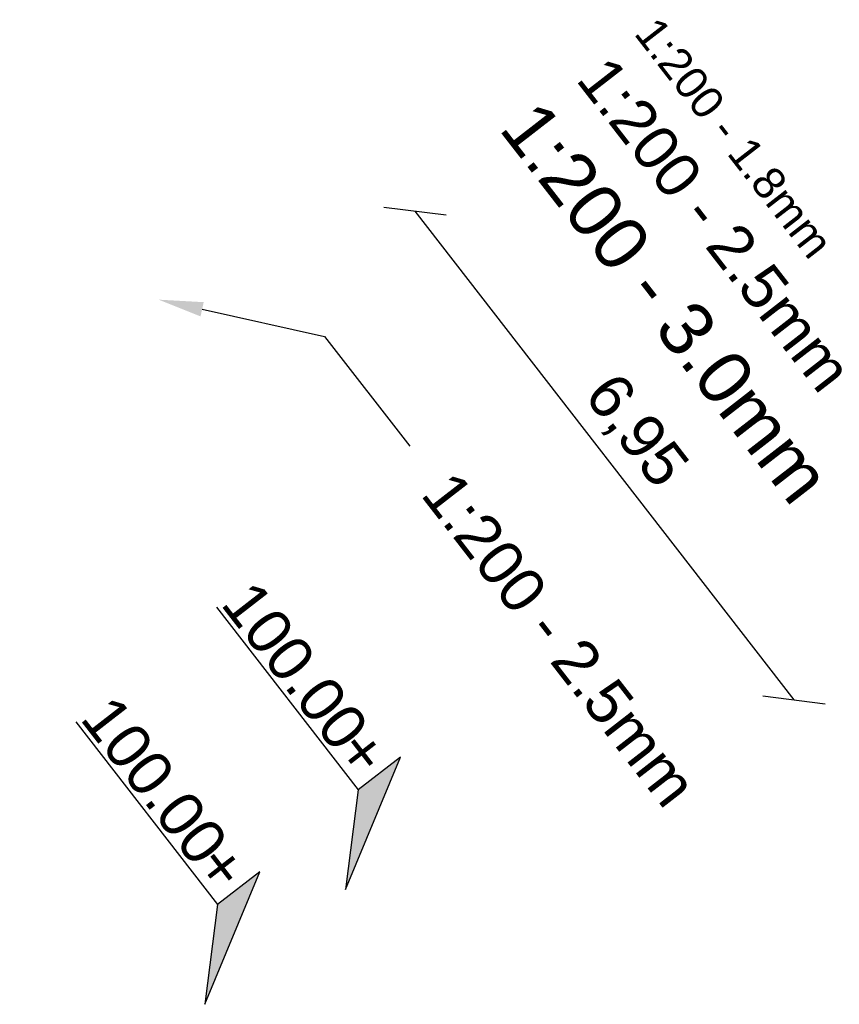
# Model space of a CAD drawing. Header units: metres. Extents: x 197060 to 198478, y 354327 to 355596.
# Tile 7 of 7: x 198469 to 198478, y 354555 to 354566. Entities that reach past the tile are written whole.
import ezdxf
from ezdxf import colors
from ezdxf.entities.mleader import LeaderData, LeaderLine
from ezdxf.enums import TextEntityAlignment as Align
from ezdxf.math import Vec2, Vec3

# ---------------------------------------------------------------- set-up
doc = ezdxf.new("R2010")
doc.units = ezdxf.units.M
doc.layers.add('B-XX-AL-HOOGTE_BESTAAND-T', color=252, linetype='Continuous')
doc.layers.add('N-XX-AL-HOOGTE_NIEUW-T', color=7, linetype='Continuous')
for name, color, linetype, lineweight in [('X-XX-AL-AANKLEDING-M', 7, 'Continuous', 18), ('X-XX-AL-AANKLEDING-T18', 1, 'Continuous', 18), ('X-XX-AL-AANKLEDING-T25', 7, 'Continuous', 25), ('X-XX-AL-AANKLEDING-T30', 2, 'Continuous', 30)]:
    doc.layers.add(name, color=color, linetype=linetype, lineweight=lineweight)
doc.styles.add('NLCS_ISO', font='arial.ttf')
doc.styles.get("Standard").update_dxf_attribs({"font": 'arial.ttf'})
doc.dimstyles.new('NLCS_1-200', dxfattribs={"dimscale": 0.2, "dimtxt": 2.5, "dimasz": 2.5, "dimexe": 1.25, "dimexo": 0.625, "dimtad": 1, "dimtxsty": 'Standard', "dimblk": 'OBLIQUE', "dimcen": 0, "dimse1": 1, "dimse2": 1, "dimadec": 0, "dimazin": 0, "dimtfac": 1, "dimtmove": 0, "dimatfit": 3, "dimfxl": 1, "dimarcsym": 0})

# ---------------------------------------------------------------- blocks, each defined once
blk = doc.blocks.new('_Oblique')
at = {"color": 0, "linetype": 'ByBlock', "lineweight": -2}
blk.add_line((-0.5, -0.5), (0.5, 0.5), dxfattribs=at)
blk = doc.blocks.new('*D13')
at = {"layer": 'Defpoints', "color": 0, "transparency": 16777216}
for p in [(198472.51, 354563.466), (198477.514, 354558.546), (198476.773, 354557.971)]:
    blk.add_point(p, dxfattribs=at)
at = {"layer": 'X-XX-AL-AANKLEDING-M', "color": 0, "lineweight": -2, "transparency": 16777216}
blk.add_line((198473.251, 354564.041), (198477.514, 354558.546), dxfattribs=at)
at = {"layer": 'X-XX-AL-AANKLEDING-M', "color": 0, "lineweight": -2, "transparency": 16777216, "xscale": 0.5, "yscale": 0.5, "zscale": 0.5}
for p, rotation in [((198473.251, 354564.041), 127.8062441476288), ((198477.514, 354558.546), 307.8062441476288)]:
    blk.add_blockref('_Oblique', p, dxfattribs=dict(at, rotation=rotation))
at = {"layer": 'X-XX-AL-AANKLEDING-M', "color": 0, "transparency": 16777216, "insert": (198475.718, 354561.554), "char_height": 0.5, "attachment_point": 5, "rotation": 307.8062}
blk.add_mtext('6,95', dxfattribs=at)
blk = doc.blocks.new('Hoogtelabel')
h = blk.add_hatch(color=256)
h.dxf.hatch_style = 1
h.paths.add_polyline_path([(-4, 7), (-4, 4), (0, 0)])
blk.add_lwpolyline([(-4, 7), (-4, 4), (0, 0)], close=True)
blk.add_lwpolyline([(-17, 4), (-4, 4)])
at = {"insert": (-4.506, 4.25), "char_height": 2.5, "attachment_point": 9, "style": 'NLCS_ISO'}
blk.add_mtext_dynamic_manual_height_columns('+', width=2.87743, gutter_width=0.3, heights=[0], dxfattribs=at)
at = {"style": 'NLCS_ISO'}
blk.add_attdef('HOOGTE', text='', height=2.5, dxfattribs=at).set_placement((-6.351, 4.25), align=Align.RIGHT)

msp = doc.modelspace()

# ---------------------------------------------------------------- block references
at = {"layer": 'B-XX-AL-HOOGTE_BESTAAND-T', "xscale": 0.2, "yscale": 0.2, "zscale": 2, "rotation": 307.8062441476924}
msp.add_blockref('Hoogtelabel', (198470.889, 354555.12), dxfattribs=at).add_auto_attribs({'HOOGTE': '100.00'})
at = {"layer": 'N-XX-AL-HOOGTE_NIEUW-T', "xscale": 0.2, "yscale": 0.2, "zscale": 2, "rotation": 307.8062441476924}
msp.add_blockref('Hoogtelabel', (198472.471, 354556.41), dxfattribs=at).add_auto_attribs({'HOOGTE': '100.00'})

# ---------------------------------------------------------------- texts
at = {"layer": 'X-XX-AL-AANKLEDING-T18', "style": 'NLCS_ISO'}
msp.add_text('1:200 - 1.8mm', height=0.36, rotation=307.8062, dxfattribs=at).set_placement((198475.705, 354566.039))
at = {"layer": 'X-XX-AL-AANKLEDING-T25', "style": 'NLCS_ISO'}
msp.add_text('1:200 - 2.5mm', height=0.5, rotation=307.8062, dxfattribs=at).set_placement((198475.05, 354565.522))
at = {"layer": 'X-XX-AL-AANKLEDING-T30', "style": 'NLCS_ISO'}
msp.add_text('1:200 - 3.0mm', height=0.6, rotation=307.8062, dxfattribs=at).set_placement((198474.184, 354564.968))

# ---------------------------------------------------------------- dimensions: what is measured, and where the dimension line sits
at = {"layer": 'X-XX-AL-AANKLEDING-M'}
dim = msp.add_aligned_dim(p1=(198472.51, 354563.466), p2=(198476.773, 354557.971), distance=0.937, dimstyle='NLCS_1-200', dxfattribs=at)
dim.commit()
dim.dimension.update_dxf_attribs({"geometry": '*D13', "text_midpoint": (198475.718, 354561.554)})

# ---------------------------------------------------------------- leaders
at = {"layer": 'X-XX-AL-AANKLEDING-T25'}
ml = msp.add_multileader_mtext('Standard', dxfattribs=at)
ml.set_content('1:200 - 2.5mm', color=256, style='NLCS_ISO')
ml.set_leader_properties()
ml.build(insert=Vec2(0, 0))
ml.multileader.update_dxf_attribs({"arrow_head_size": 0.5})
ctx = ml.context
ctx.base_point, ctx.char_height, ctx.arrow_head_size, ctx.landing_gap_size, ctx.plane_origin, ctx.plane_x_axis, ctx.plane_y_axis = Vec3(198473.192, 354561.399), 0.5, 0.5, 0.5, Vec3(198456.313, 354566.061), Vec3(0.612993, -0.790088), Vec3(0.790088, 0.612993)
notes = []
notes.append((ctx, [(0, (1, 1, 0), (198472.234, 354562.633), (0.612993, -0.790088), 1.562, [(0, [(198470.369, 354563.047)], 0, [])])]))
ctx.mtext.insert, ctx.mtext.text_direction, ctx.mtext.rotation, ctx.mtext.flow_direction = Vec3(198473.699, 354561.16), Vec3(0.612993, -0.790088), 5.372232, 5
for ctx, leaders in notes:
    for number, flags, end, landing, length, lines in leaders:
        leader = LeaderData()
        leader.index, (leader.has_last_leader_line, leader.has_dogleg_vector, leader.attachment_direction) = number, flags
        leader.last_leader_point, leader.dogleg_vector, leader.dogleg_length = Vec3(end), Vec3(landing), length
        for number, points, colour, breaks in lines:
            line = LeaderLine()
            line.index, line.vertices, line.color, line.breaks = number, Vec3.list(points), colors.encode_raw_color(colour), breaks
            leader.lines.append(line)
        ctx.leaders.append(leader)

doc.saveas('drawing.dxf')
